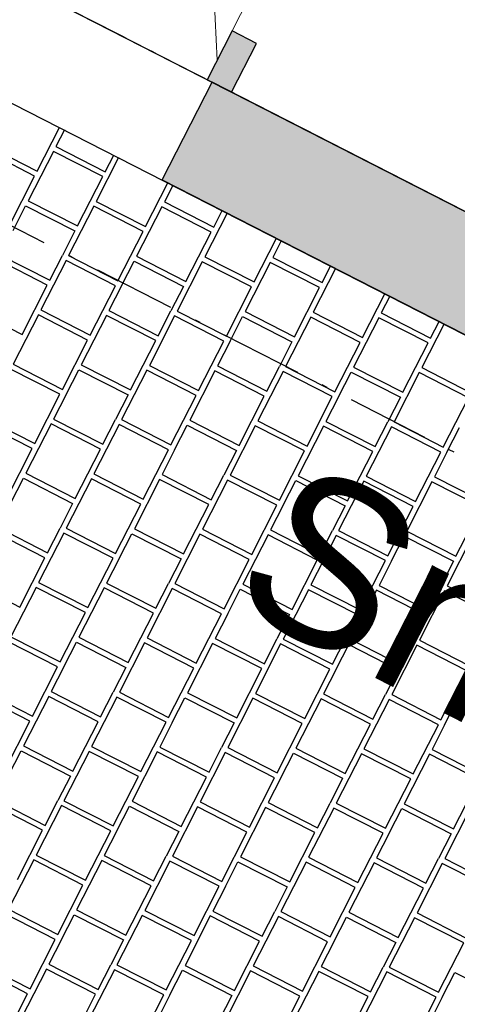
# Model space of a CAD drawing. Header units: millimetres. Extents: x 91549 to 157794, y 81579 to 142563.
# Tile 79 of 112: x 128473 to 129271, y 123738 to 125533. Entities that reach past the tile are written whole.
import ezdxf
from ezdxf.enums import TextEntityAlignment as Align

# ---------------------------------------------------------------- set-up
doc = ezdxf.new("R2010")
doc.units = ezdxf.units.MM
doc.header["$LTSCALE"] = 0.5
doc.header["$MEASUREMENT"] = 0
for name, pattern in [('Over snittplan', [520, 300, -100, 20, -100]), ('PLINE', [0]), ('Under snittplan', [600, 400, -200])]:
    doc.linetypes.add(name, pattern=pattern)
for name, color, linetype in [('231- Bærende yttervegger (Skravur)(Nye konstruksjoner)', 7, 'Continuous'), ('231- Bærende yttervegger(Nye konstruksjoner)', 7, 'Continuous'), ('244- Vinduer_ dører_ foldevegger(Nye konstruksjoner)', 7, 'Continuous'), ('26-- Yttertak(Nye konstruksjoner)', 7, 'Continuous'), ('761- Veger (kjøreveger_ sykkel- og gangveier mv) (Skravur)(Nye konstruksjoner)', 7, 'Continuous'), ('761- Veger (kjøreveger_ sykkel- og gangveier mv)(Nye konstruksjoner)', 7, 'Continuous'), ('842-M___1_100 Målsetting bygning(Nye konstruksjoner)', 7, 'Continuous'), ('852- Snittmarkør', 7, 'Continuous'), ('862- M___BTA(Nye konstruksjoner)', 7, 'Continuous'), ('862- M___BTA(Polylinje)(Nye konstruksjoner)', 7, 'Continuous'), ('862- M___BTA(Tekst)(Nye konstruksjoner)', 7, 'Continuous'), ('862- M___Nettoareal(Nye konstruksjoner)', 7, 'Continuous'), ('862- M___Nettoareal(Polylinje)(Nye konstruksjoner)', 7, 'Continuous'), ('862- M___Nettoareal(Tekst)(Nye konstruksjoner)', 7, 'Continuous')]:
    doc.layers.add(name, color=color, linetype=linetype)
doc.layers.add('234- Vinduer_ dører_ porter(Nye konstruksjoner)', color=7, linetype='Continuous', lineweight=0)
doc.layers.add('256- Faste himlinger og overflatebehandling(Nye konstruksjoner)', color=7, linetype='Continuous', lineweight=0)
doc.styles.add('GENERATED_STYLE_1', font='arial.ttf')
doc.dimstyles.new('GENERATED_STYLE__5', dxfattribs={"dimtxt": 200, "dimasz": 190, "dimexe": 0.18, "dimexo": 4000, "dimgap": 0, "dimtad": 1, "dimdec": 0, "dimzin": 0, "dimdsep": 46, "dimtxsty": 'GENERATED_STYLE_1', "dimblk": 'ARROWHEAD_6', "dimblk1": 'ARROWHEAD_6', "dimblk2": 'ARROWHEAD_6', "dimcen": 0.09, "dimclrd": 256, "dimclre": 256, "dimclrt": 256, "dimadec": 1, "dimazin": 0, "dimtfac": 1, "dimtdec": 4, "dimtmove": 0, "dimatfit": 3, "dimfxl": 1, "dimtolj": 1, "dimtzin": 0, "dimarcsym": 0})

# ---------------------------------------------------------------- blocks, each defined once
blk = doc.blocks.new('BTA boder ca.__3_1', base_point=(130083.6, 130220))
at = {"layer": '862- M___BTA(Polylinje)(Nye konstruksjoner)', "linetype": 'PLINE', "flags": 128}
blk.add_lwpolyline([(128786.3, 128862.5), (127308, 125968.2), (134113, 122492.5), (135591.3, 125386.8)], close=True, dxfattribs=at)
at = {"layer": '862- M___BTA(Tekst)(Nye konstruksjoner)', "style": 'GENERATED_STYLE_1'}
for tag, height, p in [('DUMMY_862', 200, (130536.9, 131194)), ('ROOM_NAME', 250, (130886.8, 130958.1)), ('DUMMY_861', 250, (129910.1, 129103.1))]:
    blk.add_attdef(tag, text='', height=height, rotation=242.9436, dxfattribs=at).set_placement(p, align=Align.TOP_LEFT)
blk = doc.blocks.new('Bod_107_5_1', base_point=(129024.3, 127712.5))
at = {"layer": '862- M___Nettoareal(Polylinje)(Nye konstruksjoner)', "linetype": 'PLINE', "flags": 128}
blk.add_lwpolyline([(129447.3, 125100.1), (130743.7, 127638.2), (128873.5, 128593.4), (127577.1, 126055.3)], close=True, dxfattribs=at)
at = {"layer": '862- M___Nettoareal(Tekst)(Nye konstruksjoner)', "style": 'GENERATED_STYLE_1'}
for tag, height, p in [('DUMMY_862', 150, (129123.5, 127993.1)), ('ROOM_NAME', 200, (129403.3, 127804.4)), ('DUMMY_861', 200, (129181.4, 127415.5))]:
    blk.add_attdef(tag, text='', height=height, rotation=242.9436, dxfattribs=at).set_placement(p, align=Align.TOP_LEFT)
blk = doc.blocks.new('*X32', base_point=(-1071196.2, -15782375.2))
at = {"layer": '761- Veger (kjøreveger_ sykkel- og gangveier mv) (Skravur)(Nye konstruksjoner)', "linetype": 'PLINE'}
for p, q in [((128504.7, 125256.5), (128545.4, 125336.2)), ((128554.4, 125331.6), (128539, 125301.4)), ((128414.8, 125302.4), (128504.7, 125256.5)), ((128539, 125301.4), (128628.9, 125255.4)), ((128500.1, 125247.5), (128410.2, 125293.5)), ((128534.4, 125292.4), (128488.4, 125202.4)), ((128624.3, 125246.4), (128534.4, 125292.4)), ((128653.3, 125281.1), (128612.6, 125201.4)), ((128628.9, 125255.4), (128644.4, 125285.7)), ((128454.2, 125157.6), (128500.1, 125247.5)), ((128578.4, 125156.5), (128624.3, 125246.4)), ((128702.6, 125155.4), (128743.3, 125235.1)), ((128752.3, 125230.5), (128736.9, 125200.3)), ((128460.9, 125148.5), (128483.8, 125193.4)), ((128483.8, 125193.4), (128573.8, 125147.5)), ((128488.4, 125202.4), (128578.4, 125156.5)), ((128608, 125192.4), (128562.1, 125102.4)), ((128698, 125146.4), (128608, 125192.4)), ((128612.6, 125201.4), (128702.6, 125155.4)), ((128732.3, 125191.3), (128686.3, 125101.4)), ((128822.2, 125145.4), (128732.3, 125191.3)), ((128736.9, 125200.3), (128826.8, 125154.4)), ((128851.2, 125180), (128810.5, 125100.3)), ((128826.8, 125154.4), (128842.2, 125184.6)), ((128573.8, 125147.5), (128550.8, 125102.5)), ((128652.1, 125056.5), (128698, 125146.4)), ((128776.3, 125055.4), (128822.2, 125145.4)), ((128900.5, 125054.4), (128941.2, 125134.1)), ((128950.2, 125129.5), (128934.7, 125099.2)), ((128437.9, 125103.5), (128527.8, 125057.6)), ((128527.8, 125057.6), (128550.8, 125102.5)), ((128562.1, 125102.4), (128652.1, 125056.5)), ((128686.3, 125101.4), (128776.3, 125055.4)), ((128523.3, 125048.6), (128433.3, 125094.5)), ((128557.5, 125093.4), (128511.6, 125003.5)), ((128647.5, 125047.5), (128557.5, 125093.4)), ((128658.8, 125047.4), (128681.7, 125092.4)), ((128681.7, 125092.4), (128771.7, 125046.4)), ((128805.9, 125091.3), (128760, 125001.4)), ((128895.9, 125045.4), (128805.9, 125091.3)), ((128810.5, 125100.3), (128900.5, 125054.4)), ((128930.1, 125090.2), (128884.2, 125000.3)), ((129020.1, 125044.3), (128930.1, 125090.2)), ((128934.7, 125099.2), (129024.7, 125053.3)), ((129024.7, 125053.3), (129040.1, 125083.5)), ((129049.1, 125078.9), (129008.4, 124999.2)), ((128477.3, 124958.6), (128523.3, 125048.6)), ((128601.5, 124957.6), (128647.5, 125047.5)), ((128658.8, 125047.4), (128635.8, 125002.4)), ((128771.7, 125046.4), (128748.7, 125001.5)), ((128849.9, 124955.4), (128895.9, 125045.4)), ((128974.1, 124954.4), (129020.1, 125044.3)), ((129098.4, 124953.3), (129139.1, 125033)), ((129148.1, 125028.4), (129132.6, 124998.2)), ((128387.4, 125004.6), (128477.3, 124958.6)), ((128507, 124994.5), (128461, 124904.6)), ((128596.9, 124948.6), (128507, 124994.5)), ((128511.6, 125003.5), (128601.5, 124957.6)), ((128631.2, 124993.4), (128585.2, 124903.5)), ((128721.1, 124947.5), (128631.2, 124993.4)), ((128635.8, 125002.4), (128725.7, 124956.5)), ((128725.7, 124956.5), (128748.7, 125001.5)), ((128760, 125001.4), (128849.9, 124955.4)), ((128884.2, 125000.3), (128974.1, 124954.4)), ((129008.4, 124999.2), (129098.4, 124953.3)), ((129132.6, 124998.2), (129222.6, 124952.2)), ((128755.4, 124992.4), (128709.5, 124902.4)), ((128845.3, 124946.4), (128755.4, 124992.4)), ((128856.6, 124946.3), (128879.6, 124991.3)), ((128879.6, 124991.3), (128969.6, 124945.4)), ((129003.8, 124990.2), (128957.9, 124900.3)), ((129093.8, 124944.3), (129003.8, 124990.2)), ((129128, 124989.2), (129082.1, 124899.2)), ((129218, 124943.2), (129128, 124989.2)), ((129247, 124977.8), (129206.3, 124898.2)), ((129222.6, 124952.2), (129238, 124982.4)), ((128551, 124858.6), (128596.9, 124948.6)), ((128675.2, 124857.5), (128721.1, 124947.5)), ((128799.4, 124856.5), (128845.3, 124946.4)), ((128856.6, 124946.3), (128833.7, 124901.4)), ((128969.6, 124945.4), (128946.6, 124900.4)), ((129047.8, 124854.4), (129093.8, 124944.3)), ((129172, 124853.3), (129218, 124943.2)), ((128461, 124904.6), (128551, 124858.6)), ((128546.4, 124849.6), (128456.4, 124895.6)), ((128557.7, 124849.5), (128580.7, 124894.5)), ((128580.7, 124894.5), (128670.6, 124848.6)), ((128585.2, 124903.5), (128675.2, 124857.5)), ((128704.9, 124893.4), (128658.9, 124803.5)), ((128794.8, 124847.5), (128704.9, 124893.4)), ((128709.5, 124902.4), (128799.4, 124856.5)), ((128829.1, 124892.4), (128783.1, 124802.4)), ((128919, 124846.4), (128829.1, 124892.4)), ((128833.7, 124901.4), (128923.6, 124855.4)), ((128953.3, 124891.3), (128907.3, 124801.4)), ((128923.6, 124855.4), (128946.6, 124900.4)), ((129043.2, 124845.4), (128953.3, 124891.3)), ((128957.9, 124900.3), (129047.8, 124854.4)), ((129054.5, 124845.3), (129077.5, 124890.2)), ((129077.5, 124890.2), (129167.4, 124844.3)), ((129082.1, 124899.2), (129172, 124853.3)), ((129201.7, 124889.2), (129155.8, 124799.2)), ((129291.6, 124843.2), (129201.7, 124889.2)), ((129206.3, 124898.2), (129296.2, 124852.2)), ((128500.4, 124759.7), (128546.4, 124849.6)), ((128557.7, 124849.5), (128534.7, 124804.5)), ((128670.6, 124848.6), (128647.6, 124803.6)), ((128748.9, 124757.5), (128794.8, 124847.5)), ((128873.1, 124756.5), (128919, 124846.4)), ((128997.3, 124755.4), (129043.2, 124845.4)), ((129054.5, 124845.3), (129031.5, 124800.3)), ((129167.4, 124844.3), (129144.5, 124799.3)), ((129245.7, 124753.3), (129291.6, 124843.2)), ((128495.9, 124750.7), (128405.9, 124796.6)), ((128410.5, 124805.6), (128500.4, 124759.7)), ((128534.7, 124804.5), (128624.7, 124758.6)), ((128624.7, 124758.6), (128647.6, 124803.6)), ((128658.9, 124803.5), (128748.9, 124757.5)), ((128783.1, 124802.4), (128873.1, 124756.5)), ((128907.3, 124801.4), (128997.3, 124755.4)), ((129031.5, 124800.3), (129121.5, 124754.3)), ((129121.5, 124754.3), (129144.5, 124799.3)), ((129155.8, 124799.2), (129245.7, 124753.3)), ((128530.1, 124795.6), (128484.2, 124705.6)), ((128620.1, 124749.6), (128530.1, 124795.6)), ((128654.3, 124794.5), (128608.4, 124704.5)), ((128744.3, 124748.5), (128654.3, 124794.5)), ((128755.6, 124748.4), (128778.5, 124793.4)), ((128778.5, 124793.4), (128868.5, 124747.5)), ((128902.7, 124792.4), (128856.8, 124702.4)), ((128992.7, 124746.4), (128902.7, 124792.4)), ((129027, 124791.3), (128981, 124701.3)), ((129116.9, 124745.3), (129027, 124791.3)), ((129151.2, 124790.2), (129105.2, 124700.3)), ((129241.1, 124744.3), (129151.2, 124790.2)), ((129252.4, 124744.2), (129275.4, 124789.2)), ((128449.9, 124660.7), (128495.9, 124750.7)), ((128574.1, 124659.7), (128620.1, 124749.6)), ((128698.3, 124658.6), (128744.3, 124748.5)), ((128755.6, 124748.4), (128732.6, 124703.5)), ((128868.5, 124747.5), (128845.5, 124702.5)), ((128946.7, 124656.5), (128992.7, 124746.4)), ((129071, 124655.4), (129116.9, 124745.3)), ((129195.2, 124654.3), (129241.1, 124744.3)), ((129252.4, 124744.2), (129229.4, 124699.2)), ((128456.6, 124651.6), (128479.6, 124696.6)), ((128479.6, 124696.6), (128569.5, 124650.7)), ((128484.2, 124705.6), (128574.1, 124659.7)), ((128603.8, 124695.5), (128557.8, 124605.6)), ((128693.7, 124649.6), (128603.8, 124695.5)), ((128608.4, 124704.5), (128698.3, 124658.6)), ((128728, 124694.5), (128682.1, 124604.5)), ((128817.9, 124648.5), (128728, 124694.5)), ((128732.6, 124703.5), (128822.5, 124657.5)), ((128852.2, 124693.4), (128806.3, 124603.5)), ((128822.5, 124657.5), (128845.5, 124702.5)), ((128942.2, 124647.5), (128852.2, 124693.4)), ((128856.8, 124702.4), (128946.7, 124656.5)), ((128953.4, 124647.4), (128976.4, 124692.3)), ((128976.4, 124692.3), (129066.4, 124646.4)), ((128981, 124701.3), (129071, 124655.4)), ((129100.6, 124691.3), (129054.7, 124601.3)), ((129190.6, 124645.3), (129100.6, 124691.3)), ((129105.2, 124700.3), (129195.2, 124654.3)), ((129224.8, 124690.2), (129178.9, 124600.3)), ((129314.8, 124644.3), (129224.8, 124690.2)), ((129229.4, 124699.2), (129319.4, 124653.3)), ((128569.5, 124650.7), (128546.6, 124605.7)), ((128647.8, 124559.7), (128693.7, 124649.6)), ((128772, 124558.6), (128817.9, 124648.5)), ((128896.2, 124557.5), (128942.2, 124647.5)), ((128953.4, 124647.4), (128930.5, 124602.4)), ((129066.4, 124646.4), (129043.4, 124601.4)), ((129144.6, 124555.4), (129190.6, 124645.3)), ((129268.8, 124554.3), (129314.8, 124644.3)), ((128433.6, 124606.7), (128523.6, 124560.7)), ((128523.6, 124560.7), (128546.6, 124605.7)), ((128557.8, 124605.6), (128647.8, 124559.7)), ((128682.1, 124604.5), (128772, 124558.6)), ((128806.3, 124603.5), (128896.2, 124557.5)), ((128930.5, 124602.4), (129020.4, 124556.5)), ((129020.4, 124556.5), (129043.4, 124601.4)), ((129054.7, 124601.3), (129144.6, 124555.4)), ((129178.9, 124600.3), (129268.8, 124554.3)), ((128519, 124551.7), (128429, 124597.7)), ((128553.3, 124596.6), (128507.3, 124506.7)), ((128643.2, 124550.7), (128553.3, 124596.6)), ((128654.5, 124550.6), (128677.5, 124595.5)), ((128677.5, 124595.5), (128767.4, 124549.6)), ((128801.7, 124594.5), (128755.7, 124504.5)), ((128891.6, 124548.5), (128801.7, 124594.5)), ((128925.9, 124593.4), (128879.9, 124503.5)), ((129015.8, 124547.5), (128925.9, 124593.4)), ((129050.1, 124592.3), (129004.1, 124502.4)), ((129140, 124546.4), (129050.1, 124592.3)), ((129151.3, 124546.3), (129174.3, 124591.3)), ((129174.3, 124591.3), (129264.2, 124545.3)), ((129298.5, 124590.2), (129252.6, 124500.3)), ((128473, 124461.8), (128519, 124551.7)), ((128597.3, 124460.7), (128643.2, 124550.7)), ((128654.5, 124550.6), (128631.5, 124505.6)), ((128767.4, 124549.6), (128744.4, 124504.6)), ((128845.7, 124458.6), (128891.6, 124548.5)), ((128969.9, 124457.5), (129015.8, 124547.5)), ((129094.1, 124456.5), (129140, 124546.4)), ((129151.3, 124546.3), (129128.4, 124501.3)), ((129264.2, 124545.3), (129241.3, 124500.4)), ((128383.1, 124507.7), (128473, 124461.8)), ((128502.7, 124497.7), (128456.8, 124407.7)), ((128592.7, 124451.7), (128502.7, 124497.7)), ((128507.3, 124506.7), (128597.3, 124460.7)), ((128626.9, 124496.6), (128581, 124406.7)), ((128716.9, 124450.7), (128626.9, 124496.6)), ((128631.5, 124505.6), (128721.5, 124459.7)), ((128751.1, 124495.5), (128705.2, 124405.6)), ((128721.5, 124459.7), (128744.4, 124504.6)), ((128841.1, 124449.6), (128751.1, 124495.5)), ((128755.7, 124504.5), (128845.7, 124458.6)), ((128852.4, 124449.5), (128875.3, 124494.5)), ((128875.3, 124494.5), (128965.3, 124448.5)), ((128879.9, 124503.5), (128969.9, 124457.5)), ((128999.6, 124493.4), (128953.6, 124403.5)), ((129089.5, 124447.5), (128999.6, 124493.4)), ((129004.1, 124502.4), (129094.1, 124456.5)), ((129123.8, 124492.3), (129077.8, 124402.4)), ((129213.7, 124446.4), (129123.8, 124492.3)), ((129128.4, 124501.3), (129218.3, 124455.4)), ((129248, 124491.3), (129202, 124401.3)), ((129218.3, 124455.4), (129241.3, 124500.4)), ((129337.9, 124445.3), (129248, 124491.3)), ((129252.6, 124500.3), (129342.5, 124454.3)), ((128546.7, 124361.8), (128592.7, 124451.7)), ((128670.9, 124360.7), (128716.9, 124450.7)), ((128795.1, 124359.6), (128841.1, 124449.6)), ((128852.4, 124449.5), (128829.4, 124404.5)), ((128965.3, 124448.5), (128942.3, 124403.6)), ((129043.6, 124357.5), (129089.5, 124447.5)), ((129167.8, 124356.4), (129213.7, 124446.4)), ((128456.8, 124407.7), (128546.7, 124361.8)), ((128581, 124406.7), (128670.9, 124360.7)), ((128705.2, 124405.6), (128795.1, 124359.6)), ((128829.4, 124404.5), (128919.3, 124358.6)), ((128919.3, 124358.6), (128942.3, 124403.6)), ((128953.6, 124403.5), (129043.6, 124357.5)), ((129077.8, 124402.4), (129167.8, 124356.4)), ((129202, 124401.3), (129292, 124355.4)), ((128542.1, 124352.8), (128452.2, 124398.7)), ((128553.4, 124352.7), (128576.4, 124397.7)), ((128576.4, 124397.7), (128666.3, 124351.7)), ((128700.6, 124396.6), (128654.7, 124306.6)), ((128790.5, 124350.7), (128700.6, 124396.6)), ((128824.8, 124395.5), (128778.9, 124305.6)), ((128914.8, 124349.6), (128824.8, 124395.5)), ((128949, 124394.5), (128903.1, 124304.5)), ((129039, 124348.5), (128949, 124394.5)), ((129050.3, 124348.4), (129073.2, 124393.4)), ((129073.2, 124393.4), (129163.2, 124347.5)), ((129197.4, 124392.3), (129151.5, 124302.4)), ((129287.4, 124346.4), (129197.4, 124392.3)), ((128496.2, 124262.8), (128542.1, 124352.8)), ((128553.4, 124352.7), (128530.4, 124307.7)), ((128666.3, 124351.7), (128643.4, 124306.7)), ((128744.6, 124260.7), (128790.5, 124350.7)), ((128868.8, 124259.6), (128914.8, 124349.6)), ((128993, 124258.6), (129039, 124348.5)), ((129050.3, 124348.4), (129027.3, 124303.4)), ((129163.2, 124347.5), (129140.2, 124302.5)), ((129241.4, 124256.4), (129287.4, 124346.4)), ((128491.6, 124253.8), (128401.6, 124299.8)), ((128406.2, 124308.8), (128496.2, 124262.8)), ((128525.9, 124298.7), (128479.9, 124208.8)), ((128615.8, 124252.8), (128525.9, 124298.7)), ((128530.4, 124307.7), (128620.4, 124261.8)), ((128650.1, 124297.7), (128604.1, 124207.7)), ((128620.4, 124261.8), (128643.4, 124306.7)), ((128740, 124251.7), (128650.1, 124297.7)), ((128654.7, 124306.6), (128744.6, 124260.7)), ((128751.3, 124251.6), (128774.3, 124296.6)), ((128774.3, 124296.6), (128864.2, 124250.6)), ((128778.9, 124305.6), (128868.8, 124259.6)), ((128898.5, 124295.5), (128852.5, 124205.6)), ((128988.4, 124249.6), (128898.5, 124295.5)), ((128903.1, 124304.5), (128993, 124258.6)), ((129022.7, 124294.5), (128976.7, 124204.5)), ((129112.6, 124248.5), (129022.7, 124294.5)), ((129027.3, 124303.4), (129117.2, 124257.5)), ((129117.2, 124257.5), (129140.2, 124302.5)), ((129151.5, 124302.4), (129241.4, 124256.4)), ((129146.9, 124293.4), (129101, 124203.4)), ((129236.8, 124247.4), (129146.9, 124293.4)), ((129248.1, 124247.4), (129271.1, 124292.3)), ((129271.1, 124292.3), (129361.1, 124246.4)), ((128445.7, 124163.9), (128491.6, 124253.8)), ((128569.9, 124162.8), (128615.8, 124252.8)), ((128694.1, 124161.8), (128740, 124251.7)), ((128751.3, 124251.6), (128728.3, 124206.6)), ((128864.2, 124250.6), (128841.2, 124205.7)), ((128942.5, 124159.6), (128988.4, 124249.6)), ((129066.7, 124158.6), (129112.6, 124248.5)), ((129190.9, 124157.5), (129236.8, 124247.4)), ((129248.1, 124247.4), (129225.2, 124202.4)), ((128479.9, 124208.8), (128569.9, 124162.8)), ((128604.1, 124207.7), (128694.1, 124161.8)), ((128728.3, 124206.6), (128818.3, 124160.7)), ((128818.3, 124160.7), (128841.2, 124205.7)), ((128852.5, 124205.6), (128942.5, 124159.6)), ((128976.7, 124204.5), (129066.7, 124158.6)), ((128452.3, 124154.8), (128475.3, 124199.8)), ((128475.3, 124199.8), (128565.3, 124153.8)), ((128599.5, 124198.7), (128553.6, 124108.8)), ((128689.5, 124152.8), (128599.5, 124198.7)), ((128723.7, 124197.6), (128677.8, 124107.7)), ((128813.7, 124151.7), (128723.7, 124197.6)), ((128847.9, 124196.6), (128802, 124106.6)), ((128937.9, 124150.6), (128847.9, 124196.6)), ((128949.2, 124150.5), (128972.2, 124195.5)), ((128972.2, 124195.5), (129062.1, 124149.6)), ((129096.4, 124194.4), (129050.4, 124104.5)), ((129186.3, 124148.5), (129096.4, 124194.4)), ((129101, 124203.4), (129190.9, 124157.5)), ((129220.6, 124193.4), (129174.6, 124103.4)), ((129310.5, 124147.4), (129220.6, 124193.4)), ((129225.2, 124202.4), (129315.1, 124156.4)), ((128565.3, 124153.8), (128542.3, 124108.9)), ((128643.5, 124062.8), (128689.5, 124152.8)), ((128767.7, 124061.8), (128813.7, 124151.7)), ((128892, 124060.7), (128937.9, 124150.6)), ((128949.2, 124150.5), (128926.2, 124105.6)), ((129062.1, 124149.6), (129039.1, 124104.6)), ((129140.4, 124058.6), (129186.3, 124148.5)), ((129264.6, 124057.5), (129310.5, 124147.4)), ((128514.7, 124054.9), (128424.8, 124100.8)), ((128429.4, 124109.8), (128519.3, 124063.9)), ((128549, 124099.8), (128503.1, 124009.8)), ((128519.3, 124063.9), (128542.3, 124108.9)), ((128638.9, 124053.8), (128549, 124099.8)), ((128553.6, 124108.8), (128643.5, 124062.8)), ((128650.2, 124053.7), (128673.2, 124098.7)), ((128673.2, 124098.7), (128763.1, 124052.8)), ((128677.8, 124107.7), (128767.7, 124061.8)), ((128797.4, 124097.6), (128751.5, 124007.7)), ((128887.4, 124051.7), (128797.4, 124097.6)), ((128802, 124106.6), (128892, 124060.7)), ((128921.6, 124096.6), (128875.7, 124006.6)), ((129011.6, 124050.6), (128921.6, 124096.6)), ((128926.2, 124105.6), (129016.2, 124059.6)), ((129016.2, 124059.6), (129039.1, 124104.6)), ((129050.4, 124104.5), (129140.4, 124058.6)), ((129174.6, 124103.4), (129264.6, 124057.5)), ((129045.8, 124095.5), (128999.9, 124005.6)), ((129135.8, 124049.6), (129045.8, 124095.5)), ((129147.1, 124049.5), (129170, 124094.4)), ((129170, 124094.4), (129260, 124048.5)), ((129294.2, 124093.4), (129248.3, 124003.4)), ((128468.8, 123964.9), (128514.7, 124054.9)), ((128593, 123963.9), (128638.9, 124053.8)), ((128650.2, 124053.7), (128627.3, 124008.8)), ((128763.1, 124052.8), (128740.2, 124007.8)), ((128841.4, 123961.7), (128887.4, 124051.7)), ((128965.6, 123960.7), (129011.6, 124050.6)), ((129089.8, 123959.6), (129135.8, 124049.6)), ((129147.1, 124049.5), (129124.1, 124004.5)), ((129260, 124048.5), (129237, 124003.5)), ((128503.1, 124009.8), (128593, 123963.9)), ((128627.3, 124008.8), (128717.2, 123962.8)), ((128717.2, 123962.8), (128740.2, 124007.8)), ((128751.5, 124007.7), (128841.4, 123961.7)), ((128875.7, 124006.6), (128965.6, 123960.7)), ((128498.5, 124000.8), (128452.5, 123910.9)), ((128588.4, 123954.9), (128498.5, 124000.8)), ((128622.7, 123999.8), (128576.7, 123909.8)), ((128712.6, 123953.8), (128622.7, 123999.8)), ((128746.9, 123998.7), (128700.9, 123908.8)), ((128836.8, 123952.8), (128746.9, 123998.7)), ((128848.1, 123952.7), (128871.1, 123997.6)), ((128871.1, 123997.6), (128961, 123951.7)), ((128995.3, 123996.6), (128949.4, 123906.6)), ((129085.2, 123950.6), (128995.3, 123996.6)), ((128999.9, 124005.6), (129089.8, 123959.6)), ((129119.5, 123995.5), (129073.6, 123905.6)), ((129209.4, 123949.6), (129119.5, 123995.5)), ((129124.1, 124004.5), (129214, 123958.6)), ((129243.7, 123994.4), (129197.8, 123904.5)), ((129214, 123958.6), (129237, 124003.5)), ((129333.7, 123948.5), (129243.7, 123994.4)), ((129248.3, 124003.4), (129338.3, 123957.5)), ((128542.5, 123864.9), (128588.4, 123954.9)), ((128666.7, 123863.9), (128712.6, 123953.8)), ((128790.9, 123862.8), (128836.8, 123952.8)), ((128848.1, 123952.7), (128825.1, 123907.7)), ((128961, 123951.7), (128938.1, 123906.7)), ((129039.3, 123860.7), (129085.2, 123950.6)), ((129163.5, 123859.6), (129209.4, 123949.6)), ((128537.9, 123855.9), (128447.9, 123901.9)), ((128452.5, 123910.9), (128542.5, 123864.9)), ((128549.2, 123855.8), (128572.1, 123900.8)), ((128572.1, 123900.8), (128662.1, 123854.9)), ((128576.7, 123909.8), (128666.7, 123863.9)), ((128696.3, 123899.8), (128650.4, 123809.8)), ((128786.3, 123853.8), (128696.3, 123899.8)), ((128700.9, 123908.8), (128790.9, 123862.8)), ((128820.5, 123898.7), (128774.6, 123808.7)), ((128910.5, 123852.7), (128820.5, 123898.7)), ((128825.1, 123907.7), (128915.1, 123861.7)), ((128915.1, 123861.7), (128938.1, 123906.7)), ((128949.4, 123906.6), (129039.3, 123860.7)), ((129073.6, 123905.6), (129163.5, 123859.6)), ((129197.8, 123904.5), (129287.7, 123858.5)), ((128944.8, 123897.6), (128898.8, 123807.7)), ((129034.7, 123851.7), (128944.8, 123897.6)), ((129046, 123851.6), (129069, 123896.6)), ((129069, 123896.6), (129158.9, 123850.6)), ((129193.2, 123895.5), (129147.2, 123805.5)), ((129283.1, 123849.6), (129193.2, 123895.5)), ((128491.9, 123766), (128537.9, 123855.9)), ((128549.2, 123855.8), (128526.2, 123810.9)), ((128662.1, 123854.9), (128639.1, 123809.9)), ((128740.3, 123763.9), (128786.3, 123853.8)), ((128864.6, 123762.8), (128910.5, 123852.7)), ((128988.8, 123761.7), (129034.7, 123851.7)), ((129046, 123851.6), (129023, 123806.6)), ((129158.9, 123850.6), (129135.9, 123805.6)), ((129237.2, 123759.6), (129283.1, 123849.6)), ((128402, 123811.9), (128491.9, 123766)), ((128526.2, 123810.9), (128616.1, 123764.9)), ((128616.1, 123764.9), (128639.1, 123809.9)), ((128650.4, 123809.8), (128740.3, 123763.9)), ((128487.3, 123757), (128397.4, 123802.9)), ((128521.6, 123801.9), (128475.7, 123711.9)), ((128611.5, 123755.9), (128521.6, 123801.9)), ((128645.8, 123800.8), (128599.9, 123710.9)), ((128735.7, 123754.9), (128645.8, 123800.8)), ((128747, 123754.8), (128770, 123799.7)), ((128770, 123799.7), (128860, 123753.8)), ((128774.6, 123808.7), (128864.6, 123762.8)), ((128894.2, 123798.7), (128848.3, 123708.7)), ((128984.2, 123752.7), (128894.2, 123798.7)), ((128898.8, 123807.7), (128988.8, 123761.7)), ((129018.4, 123797.6), (128972.5, 123707.7)), ((129108.4, 123751.7), (129018.4, 123797.6)), ((129023, 123806.6), (129113, 123760.7)), ((129142.6, 123796.6), (129096.7, 123706.6)), ((129113, 123760.7), (129135.9, 123805.6)), ((129232.6, 123750.6), (129142.6, 123796.6)), ((129147.2, 123805.5), (129237.2, 123759.6)), ((129243.9, 123750.5), (129266.8, 123795.5)), ((129266.8, 123795.5), (129356.8, 123749.5)), ((128441.4, 123667.1), (128487.3, 123757)), ((128565.6, 123666), (128611.5, 123755.9)), ((128689.8, 123664.9), (128735.7, 123754.9)), ((128747, 123754.8), (128724.1, 123709.8)), ((128860, 123753.8), (128837, 123708.8)), ((128938.2, 123662.8), (128984.2, 123752.7)), ((129062.4, 123661.7), (129108.4, 123751.7)), ((129186.6, 123660.7), (129232.6, 123750.6)), ((129243.9, 123750.5), (129220.9, 123705.5))]:
    blk.add_line(p, q, dxfattribs=at)
blk = doc.blocks.new('Leddport[10]_1', base_point=(-1071196.2, -15782375.2))
at = {"layer": '231- Bærende yttervegger (Skravur)(Nye konstruksjoner)', "linetype": 'Continuous'}
blk.add_hatch(color=256, dxfattribs=at).paths.add_polyline_path([(128815, 125423.1), (128859.5, 125400.3), (128905, 125489.4), (128860.5, 125512.1)])
at = {"layer": '234- Vinduer_ dører_ porter(Nye konstruksjoner)', "linetype": 'Under snittplan'}
for p, q in [((128833.2, 125458.7), (128719.3, 127830)), ((129770.2, 127293.3), (128833.2, 125458.7))]:
    blk.add_line(p, q, dxfattribs=at)
at = {"layer": '244- Vinduer_ dører_ foldevegger(Nye konstruksjoner)', "linetype": 'PLINE'}
for p, q in [((128815, 125423.1), (127764.1, 125959.8)), ((128860.5, 125512.1), (128815, 125423.1)), ((128905, 125489.4), (128860.5, 125512.1)), ((128859.5, 125400.3), (128905, 125489.4)), ((128732.9, 125240.4), (128823.9, 125418.5)), ((128815, 125423.1), (128859.5, 125400.3))]:
    blk.add_line(p, q, dxfattribs=at)
blk = doc.blocks.new('*D275', base_point=(-1071196.2, -15782375.2))
at = {"layer": '842-M___1_100 Målsetting bygning(Nye konstruksjoner)', "linetype": 'PLINE'}
for p, q in [((129059.3, 129396.9), (128168.7, 129851.7)), ((129144.6, 129563.8), (128968.3, 129218.7)), ((128924.7, 129353.3), (129193.8, 129440.4)), ((135827.5, 125939.9), (129059.3, 129396.9)), ((135912.8, 126106.9), (135736.5, 125761.8)), ((135693, 125896.3), (135962.1, 125983.4)), ((137679.6, 124993.9), (135827.5, 125939.9))]:
    blk.add_line(p, q, dxfattribs=at)
at = {"layer": '842-M___1_100 Målsetting bygning(Nye konstruksjoner)', "insert": (132156, 127860.1), "char_height": 200, "attachment_point": 7, "rotation": 332.9436, "style": 'GENERATED_STYLE_1'}
blk.add_mtext('\\A1;{\\pql;\\fArial|b0|i0|c0|p0;\\W1.000000;7\xa0600}', dxfattribs=at)
blk = doc.blocks.new('ARROWHEAD_6')
at = {"linetype": 'Continuous'}
for p, q in [((-0.5, -0.5), (0.5, 0.5)), ((0, 0), (-1, 0))]:
    blk.add_line(p, q, dxfattribs=at)

msp = doc.modelspace()

# ---------------------------------------------------------------- hatches: boundary and pattern name
at = {"layer": '231- Bærende yttervegger (Skravur)(Nye konstruksjoner)', "linetype": 'Continuous'}
msp.add_hatch(color=256, dxfattribs=at).paths.add_polyline_path([(128732.9, 125240.4), (129668, 124762.8), (129759, 124940.9), (128823.9, 125418.5)])

# ---------------------------------------------------------------- linework, layer by layer
at = {"layer": '231- Bærende yttervegger(Nye konstruksjoner)', "linetype": 'PLINE'}
msp.add_line((128732.9, 125240.4), (128823.9, 125418.5), dxfattribs=at)
at = {"layer": '231- Bærende yttervegger(Nye konstruksjoner)', "linetype": 'PLINE', "flags": 128}
for points in [[(129447.3, 125100.1), (128823.9, 125418.5)], [(128732.9, 125240.4), (129668, 124762.8)]]:
    msp.add_lwpolyline(points, dxfattribs=at)
at = {"layer": '256- Faste himlinger og overflatebehandling(Nye konstruksjoner)', "linetype": 'PLINE', "flags": 128}
msp.add_lwpolyline([(127308, 125968.2), (134076.3, 122511.2)], dxfattribs=at)
at = {"layer": '26-- Yttertak(Nye konstruksjoner)', "linetype": 'Over snittplan', "flags": 128}
for points in [[(133989.1, 122780.3), (127577.1, 126055.3)], [(134074.4, 122287.6), (127128, 125835.6)]]:
    msp.add_lwpolyline(points, dxfattribs=at)

# ---------------------------------------------------------------- block references
at = {"layer": '244- Vinduer_ dører_ foldevegger(Nye konstruksjoner)', "linetype": 'PLINE'}
msp.add_blockref('Leddport[10]_1', (-1071196.2, -15782375.2), dxfattribs=at)
at = {"layer": '761- Veger (kjøreveger_ sykkel- og gangveier mv)(Nye konstruksjoner)', "linetype": 'PLINE'}
msp.add_blockref('*X32', (-1071196.2, -15782375.2), dxfattribs=at)
at = {"layer": '862- M___BTA(Nye konstruksjoner)', "linetype": 'Continuous'}
msp.add_blockref('BTA boder ca.__3_1', (130083.6, 130220), dxfattribs=at)
at = {"layer": '862- M___Nettoareal(Nye konstruksjoner)', "linetype": 'Continuous'}
msp.add_blockref('Bod_107_5_1', (129024.3, 127712.5), dxfattribs=at)

# ---------------------------------------------------------------- texts
at = {"layer": '852- Snittmarkør', "insert": (128844.7, 124469.2), "char_height": 300, "attachment_point": 7, "rotation": 332.9436, "style": 'GENERATED_STYLE_1'}
msp.add_mtext('\\A1;{\\pql;\\pt0;\\fArial|b0|i0|c0|p0;\\W1.000000;Snitt A}', dxfattribs=at)

# ---------------------------------------------------------------- dimensions: what is measured, and where the dimension line sits
at = {"layer": '842-M___1_100 Målsetting bygning(Nye konstruksjoner)', "linetype": 'Continuous'}
dim = msp.add_linear_dim(base=(129059.3, 129396.9), p1=(135554.6, 125405.5), p2=(128786.3, 128862.5), angle=152.9436, dimstyle='GENERATED_STYLE__5', dxfattribs=at)
dim.commit()
dim.dimension.update_dxf_attribs({"geometry": '*D275', "text_midpoint": (132507, 127793.1), "dimtype": 160, "text_rotation": 332.9436})

doc.saveas('drawing.dxf')
